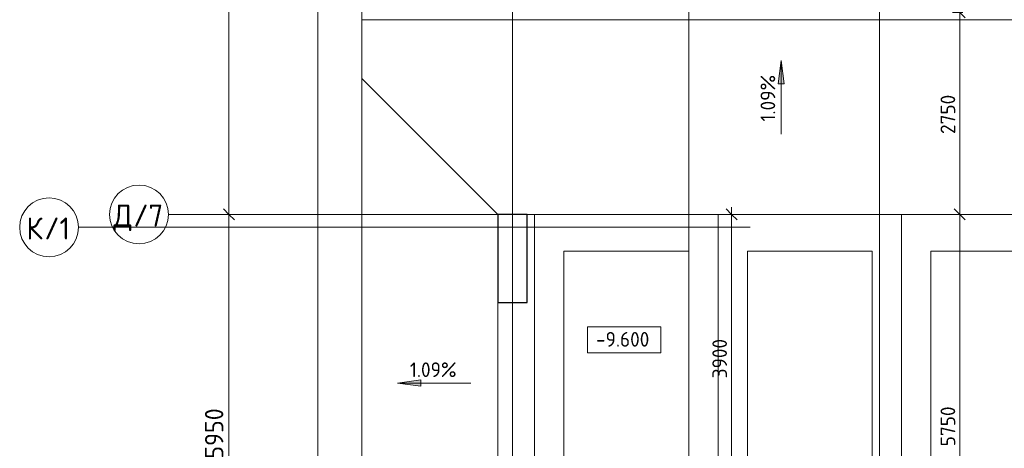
# Model space of a CAD drawing. Header units: millimetres. Extents: x 25887 to 100685, y -10965 to 131188.
# Tile 15 of 49: x 25887 to 39299, y 55018 to 60850. Entities that reach past the tile are written whole.
import ezdxf

# ---------------------------------------------------------------- set-up
doc = ezdxf.new("R2010")
doc.units = ezdxf.units.MM
doc.linetypes.add('4_ Штрихпунктир_ 10 х 2 мм', pattern=[14, 10, -2, 0, -2])
for name, color, linetype, lineweight in [('A-ANNO-DIMS', 7, 'Continuous', 5), ('A-ANNO-DIMS-100', 7, 'Continuous', 5), ('A-DETL-GENF', 7, 'Continuous', 13), ('A-FLOR', 7, 'Continuous', 13), ('C-PRKG', 7, 'Continuous', 13), ('G-ANNO-DIMS', 7, 'Continuous', 5), ('S-COLS', 7, 'Continuous', 25), ('S-GRID', 7, 'Continuous', 5), ('S-GRID-IDEN', 7, 'Continuous', 5)]:
    doc.layers.add(name, color=color, linetype=linetype, lineweight=lineweight)
doc.styles.add('GOST Common_1', font='GOST_Common.ttf', dxfattribs={"height": 300})
doc.styles.add('GOST Common_2', font='GOST_Common.ttf', dxfattribs={"height": 200})
doc.styles.add('GOST Common_3', font='GOST_Common.ttf', dxfattribs={"height": 250})
doc.dimstyles.new('2_5_мм', dxfattribs={"dimscale": 304.8, "dimtxt": 251.428749, "dimasz": 0.492126, "dimexe": 0.492126, "dimexo": 0.492126, "dimgap": 0, "dimtad": 1, "dimdec": 5, "dimrnd": 1e-05, "dimdsep": 46, "dimtxsty": 'GOST Common_3', "dimblk1": 'OBLIQUE', "dimblk2": 'OBLIQUE', "dimsah": 1, "dimcen": 0.09, "dimdle": 0.492126, "dimadec": 5, "dimazin": 2, "dimtfac": 1, "dimtdec": 4, "dimtix": 1, "dimtmove": 0, "dimatfit": 3, "dimfxl": 1, "dimtvp": 1, "dimtolj": 1, "dimtzin": 0, "dimarcsym": 2})
doc.dimstyles.new('2_мм_1', dxfattribs={"dimscale": 304.8, "dimtxt": 201.142999, "dimasz": 0.492126, "dimexe": 0.328084, "dimexo": 0.492126, "dimgap": 0, "dimtad": 1, "dimdec": 0, "dimdsep": 46, "dimtxsty": 'GOST Common_2', "dimblk1": 'OBLIQUE', "dimblk2": 'OBLIQUE', "dimsah": 1, "dimcen": 0.09, "dimdle": 0.328084, "dimadec": 5, "dimazin": 2, "dimtfac": 1, "dimtdec": 4, "dimtix": 1, "dimtmove": 0, "dimatfit": 3, "dimfxl": 1, "dimtvp": 1, "dimtolj": 1, "dimtzin": 0, "dimarcsym": 2})

# ---------------------------------------------------------------- blocks, each defined once
blk = doc.blocks.new('АР_Машиноместо - 5300x2500_С-V21--02_Подвал_МП_часть Б')
at = {"layer": 'C-PRKG'}
for p, q in [((2500, 5300), (0, 5300)), ((0, 0), (0, 5300)), ((2500, 0), (2500, 5300)), ((400, 4800), (2100, 4800)), ((400, 500), (400, 4800)), ((2100, 500), (2100, 4800)), ((400, 500), (2100, 500)), ((2500, 0), (0, 0))]:
    blk.add_line(p, q, dxfattribs=at)
blk = doc.blocks.new('АР_Машиноместо - 5300x2500_С-V23--02_Подвал_МП_часть Б')
at = {"layer": 'C-PRKG'}
for p, q in [((2500, 0), (0, 0)), ((0, 0), (0, -5300)), ((2500, 0), (2500, -5300)), ((400, -500), (400, -4800)), ((400, -500), (2100, -500)), ((2100, -500), (2100, -4800)), ((400, -4800), (2100, -4800)), ((2500, -5300), (0, -5300))]:
    blk.add_line(p, q, dxfattribs=at)
blk = doc.blocks.new('Линия разрыва - М 1_100-6405295--02_Подвал_МП_часть Б')
at = {"layer": 'A-DETL-GENF', "lineweight": 5}
blk.add_line((53485, 0), (26950, 0), dxfattribs=at)
blk = doc.blocks.new('Ось сетки - 8_0 мм-31302--02_Подвал_МП_часть Б')
at = {"layer": 'S-GRID-IDEN'}
blk.add_circle((0, 0), 4, dxfattribs=at)
blk = doc.blocks.new('DIMBLOCK2--02_Подвал_МП_часть Б')
at = {"layer": 'A-ANNO-DIMS-100', "lineweight": 25}
for p, q in [((38692, 58200), (38617, 58275)), ((38692, 58200), (38767, 58125)), ((38692, 52450), (38617, 52525)), ((38692, 52450), (38767, 52375))]:
    blk.add_line(p, q, dxfattribs=at)
at = {"layer": 'A-ANNO-DIMS-100'}
for p, q in [((38736, 58200), (38592, 58200)), ((38692, 52450), (38692, 58200)), ((38692, 58200), (38736, 58200)), ((38736, 52450), (38592, 52450)), ((38692, 52450), (38736, 52450))]:
    blk.add_line(p, q, dxfattribs=at)
at = {"layer": 'A-ANNO-DIMS-100', "color": 0, "insert": (38431, 55045), "char_height": 200, "width": 670.93, "attachment_point": 1, "rotation": 90, "line_spacing_factor": 1.022761, "style": 'GOST Common_2'}
blk.add_mtext('5750', dxfattribs=at)
blk = doc.blocks.new('_Oblique')
at = {"color": 0, "linetype": 'ByBlock', "lineweight": -2}
blk.add_line((-0.5, -0.5), (0.5, 0.5), dxfattribs=at)
blk = doc.blocks.new('DIMBLOCK3--02_Подвал_МП_часть Б')
at = {"layer": 'A-ANNO-DIMS-100', "lineweight": 25}
for p, q in [((38692, 60950), (38617, 61025)), ((38692, 60950), (38767, 60875)), ((38692, 58200), (38617, 58275)), ((38692, 58200), (38767, 58125))]:
    blk.add_line(p, q, dxfattribs=at)
at = {"layer": 'A-ANNO-DIMS-100'}
for p, q in [((38736, 60950), (38592, 60950)), ((38692, 58200), (38692, 60950)), ((38692, 60950), (38736, 60950)), ((38736, 58200), (38592, 58200)), ((38692, 58200), (38736, 58200))]:
    blk.add_line(p, q, dxfattribs=at)
at = {"layer": 'A-ANNO-DIMS-100', "color": 0, "insert": (38431, 59295), "char_height": 200, "width": 670.93, "attachment_point": 1, "rotation": 90, "line_spacing_factor": 1.022761, "style": 'GOST Common_2'}
blk.add_mtext('2750', dxfattribs=at)
blk = doc.blocks.new('DIMBLOCK52--02_Подвал_МП_часть Б')
at = {"layer": 'A-ANNO-DIMS-100', "lineweight": 25}
for p, q in [((35584, 58200), (35509, 58275)), ((35584, 58200), (35659, 58125)), ((35584, 54300), (35509, 54375)), ((35584, 54300), (35659, 54225))]:
    blk.add_line(p, q, dxfattribs=at)
at = {"layer": 'A-ANNO-DIMS-100'}
for p, q in [((35584, 54300), (35584, 58300)), ((35628, 58200), (35484, 58200)), ((35584, 58200), (35628, 58200)), ((35628, 54300), (35484, 54300)), ((35584, 54300), (35628, 54300))]:
    blk.add_line(p, q, dxfattribs=at)
at = {"layer": 'A-ANNO-DIMS-100', "color": 0, "insert": (35322, 55970), "char_height": 200, "width": 670.93, "attachment_point": 1, "rotation": 90, "line_spacing_factor": 1.022761, "style": 'GOST Common_2'}
blk.add_mtext('3900', dxfattribs=at)
blk = doc.blocks.new('DIMBLOCK86--02_Подвал_МП_часть Б')
at = {"layer": 'A-ANNO-DIMS-100', "lineweight": 25}
for p, q in [((28738, 65800), (28663, 65875)), ((28738, 65800), (28813, 65725)), ((28738, 58200), (28663, 58275)), ((28738, 58200), (28813, 58125))]:
    blk.add_line(p, q, dxfattribs=at)
at = {"layer": 'A-ANNO-DIMS-100'}
for p, q in [((28694, 65800), (28888, 65800)), ((28738, 65800), (28694, 65800)), ((28738, 65800), (28738, 58200)), ((28694, 58200), (28888, 58200)), ((28738, 58200), (28694, 58200))]:
    blk.add_line(p, q, dxfattribs=at)
at = {"layer": 'A-ANNO-DIMS-100', "color": 0, "insert": (28411, 61651), "char_height": 250, "width": 838.66, "attachment_point": 1, "rotation": 90, "line_spacing_factor": 1.022761, "style": 'GOST Common_3'}
blk.add_mtext('7600', dxfattribs=at)
blk = doc.blocks.new('DIMBLOCK87--02_Подвал_МП_часть Б')
at = {"layer": 'A-ANNO-DIMS-100', "lineweight": 25}
for p, q in [((28738, 58200), (28663, 58275)), ((28738, 58200), (28813, 58125)), ((28738, 52250), (28663, 52325)), ((28738, 52250), (28813, 52175))]:
    blk.add_line(p, q, dxfattribs=at)
at = {"layer": 'A-ANNO-DIMS-100'}
for p, q in [((28694, 58200), (28888, 58200)), ((28738, 58200), (28694, 58200)), ((28738, 58200), (28738, 52100)), ((28694, 52250), (28888, 52250)), ((28738, 52250), (28694, 52250))]:
    blk.add_line(p, q, dxfattribs=at)
at = {"layer": 'A-ANNO-DIMS-100', "color": 0, "insert": (28411, 54876), "char_height": 250, "width": 838.66, "attachment_point": 1, "rotation": 90, "line_spacing_factor": 1.022761, "style": 'GOST Common_3'}
blk.add_mtext('5950', dxfattribs=at)
blk = doc.blocks.new('Высотные отметки - Frame_2-749557--02_Подвал_МП_часть Б')
at = {"layer": 'G-ANNO-DIMS'}
for p, q in [((-5, 3.5), (-5, 0)), ((5, 3.5), (-5, 3.5)), ((5, 0), (5, 3.5)), ((-5, 0), (5, 0))]:
    blk.add_line(p, q, dxfattribs=at)

msp = doc.modelspace()

# ---------------------------------------------------------------- hatches: boundary and pattern name
at = {"layer": 'G-ANNO-DIMS'}
for points in [[(36260.381512, 60294.628182), (36218.581844, 59977.128182), (36302.18118, 59977.128182)], [(36260.381512, 60294.628182), (36218.581844, 59977.128182), (36302.18118, 59977.128182)], [(31032.777729, 55905.787094), (31350.277729, 55863.987426), (31350.277729, 55947.586762)], [(31032.777729, 55905.787094), (31350.277729, 55863.987426), (31350.277729, 55947.586762)]]:
    msp.add_hatch(color=256, dxfattribs=at).paths.add_polyline_path(points)

# ---------------------------------------------------------------- linework, layer by layer
at = {"layer": 'A-FLOR'}
for p, q in [((48300, 60850), (30550, 60850)), ((32400, 58200), (30550, 60050)), ((40500, 58200), (32800, 58200)), ((40500, 58200), (32800, 58200)), ((32400, 57000), (32400, 54300))]:
    msp.add_line(p, q, dxfattribs=at)
at = {"layer": 'G-ANNO-DIMS'}
for p, q in [((36260.381512, 60294.628182), (36218.581844, 59977.128182)), ((36260.381512, 60294.628182), (36218.581844, 59977.128182)), ((36302.18118, 59977.128182), (36260.381512, 60294.628182)), ((36260.381512, 59294.628182), (36260.381512, 60294.628182)), ((36302.18118, 59977.128182), (36260.381512, 60294.628182)), ((36260.381512, 59294.628182), (36260.381512, 60294.628182)), ((36218.581844, 59977.128182), (36302.18118, 59977.128182)), ((36218.581844, 59977.128182), (36302.18118, 59977.128182)), ((31350.277729, 55947.586762), (31032.777729, 55905.787094)), ((31350.277729, 55947.586762), (31032.777729, 55905.787094)), ((31350.277729, 55863.987426), (31350.277729, 55947.586762)), ((31350.277729, 55863.987426), (31350.277729, 55947.586762)), ((31032.777729, 55905.787094), (31350.277729, 55863.987426)), ((32032.777729, 55905.787094), (31032.777729, 55905.787094)), ((31032.777729, 55905.787094), (31350.277729, 55863.987426)), ((32032.777729, 55905.787094), (31032.777729, 55905.787094))]:
    msp.add_line(p, q, dxfattribs=at)
at = {"layer": 'S-COLS'}
for p, q in [((32800, 58200), (32400, 58200)), ((32400, 58200), (32400, 57000)), ((32800, 57000), (32800, 58200)), ((32400, 57000), (32800, 57000))]:
    msp.add_line(p, q, dxfattribs=at)
at = {"layer": 'S-GRID', "linetype": '4_ Штрихпунктир_ 10 х 2 мм'}
for p, q in [((35000, 46269.619659), (35000, 130388.42805)), ((29950, 46473.805675), (29950, 90607.5)), ((32600, 46269.619659), (32600, 80104.964717)), ((37600, 46269.619659), (37600, 80104.964717)), ((91551.922019, 58200), (27912.537886, 58200)), ((35837.484979, 58025), (26687.319127, 58025))]:
    msp.add_line(p, q, dxfattribs=at)

# ---------------------------------------------------------------- block references
at = {"layer": 'A-DETL-GENF', "rotation": 269.9999999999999}
msp.add_blockref('Линия разрыва - М 1_100-6405295--02_Подвал_МП_часть Б', (30550, 101950), dxfattribs=at)
at = {"layer": 'C-PRKG'}
for p in [(32900, 58200), (35400, 58200)]:
    msp.add_blockref('АР_Машиноместо - 5300x2500_С-V23--02_Подвал_МП_часть Б', p, dxfattribs=at)
at = {"layer": 'C-PRKG', "rotation": 180}
msp.add_blockref('АР_Машиноместо - 5300x2500_С-V21--02_Подвал_МП_часть Б', (40400, 58200), dxfattribs=at)
at = {"layer": 'G-ANNO-DIMS', "xscale": 99.99999999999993, "yscale": 99.99999999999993, "zscale": 99.99999999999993}
msp.add_blockref('Высотные отметки - Frame_2-749557--02_Подвал_МП_часть Б', (34119.766688, 56319.092281), dxfattribs=at)
at = {"layer": 'S-GRID-IDEN', "xscale": 99.99999999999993, "yscale": 99.99999999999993, "zscale": 99.99999999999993}
for p, rotation in [((27512.537886, 58200), 89.99999999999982), ((26287.319127, 58025), 89.99999999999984)]:
    msp.add_blockref('Ось сетки - 8_0 мм-31302--02_Подвал_МП_часть Б', p, dxfattribs=dict(at, rotation=rotation))

# ---------------------------------------------------------------- texts
at = {"layer": 'G-ANNO-DIMS', "insert": (35979.015851, 59463.761084), "char_height": 200, "width": 794.08103471, "attachment_point": 1, "rotation": 90, "line_spacing_factor": 1.022761, "style": 'GOST Common_2'}
msp.add_mtext('1.09%', dxfattribs=at)
msp.add_mtext('1.09%', dxfattribs=at)
at = {"layer": 'G-ANNO-DIMS', "char_height": 200, "attachment_point": 1, "line_spacing_factor": 1.022761, "style": 'GOST Common_2'}
for s, insert, width in [('-9.600', (33737.610162, 56600.457941), 917.17566319), ('1.09%', (31201.910632, 56187.152755), 794.08103471), ('1.09%', (31201.910632, 56187.152755), 794.08103471)]:
    msp.add_mtext(s, dxfattribs=dict(at, insert=insert, width=width))
at = {"layer": 'S-GRID-IDEN', "char_height": 300, "attachment_point": 1, "style": 'GOST Common_1'}
for s, insert, width in [('/7', (27435.815321, 58334.544597), 513.08), ('\\fGOST Common|b0|i0|c204|p34|;Д', (27164.617404, 58334.544597), 328.691875), ('\\fGOST Common|b0|i0|c204|p34|;К', (25978.898645, 58159.544597), 296.624375), ('/1', (26223.638229, 58159.544597), 448.945)]:
    msp.add_mtext(s, dxfattribs=dict(at, insert=insert, width=width))

# ---------------------------------------------------------------- dimensions: what is measured, and where the dimension line sits
at = {"layer": 'A-ANNO-DIMS'}
for base, p1, p2, dimstyle, override, picture, middle in [((28738.0036322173, 58200.0000000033), (28844.0696493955, 65800.0000000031), (28844.0696493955, 58200.0000000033), '2_5_мм', {"dimpost": '<>', "dimfxl": 7600}, 'DIMBLOCK86--02_Подвал_МП_часть Б', (28613.0036322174, 62000.0000000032)), ((38691.976898, 60950), (38585.91088, 58200), (38585.91088, 60950), '2_мм_1', {"dimpost": '<>', "dimfxl": 2750}, 'DIMBLOCK3--02_Подвал_МП_часть Б', (38591.976898, 59575)), ((28738.0036322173, 52250.0000000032), (28844.0696493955, 58200.0000000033), (28844.0696493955, 52250.0000000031), '2_5_мм', {"dimpost": '<>', "dimfxl": 5950}, 'DIMBLOCK87--02_Подвал_МП_часть Б', (28613.0036322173, 55225.0000000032)), ((35583.787006, 58200), (35477.720989, 54300), (35477.720989, 58200), '2_мм_1', {"dimpost": '<>', "dimfxl": 3900}, 'DIMBLOCK52--02_Подвал_МП_часть Б', (35483.787006, 56250)), ((38691.976898, 58200), (38585.91088, 52450), (38585.91088, 58200), '2_мм_1', {"dimpost": '<>', "dimfxl": 5750}, 'DIMBLOCK2--02_Подвал_МП_часть Б', (38591.976898, 55325))]:
    dim = msp.add_linear_dim(base=base, p1=p1, p2=p2, angle=90, dimstyle=dimstyle, override=override, dxfattribs=at)
    dim.commit()
    dim.dimension.update_dxf_attribs({"geometry": picture, "text_midpoint": middle})

doc.saveas('drawing.dxf')
